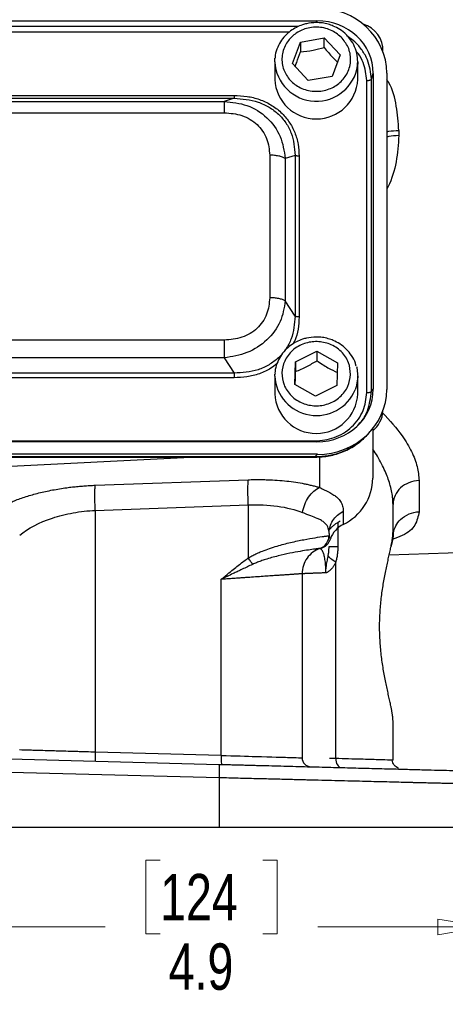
# Model space of a CAD drawing. Header units: inches. Extents: x 0.6 to 16.3, y 0.2 to 11.5.
# Tile 5 of 33: x 5 to 6.3, y 4.1 to 7. Entities that reach past the tile are written whole.
import ezdxf

# ---------------------------------------------------------------- set-up
doc = ezdxf.new("R2010")
doc.units = ezdxf.units.IN
doc.header["$MEASUREMENT"] = 0
doc.styles.add('SLDTEXTSTYLE0', font='TXT', dxfattribs={"width": 0.75})
doc.dimstyles.new('SLDDIMSTYLE1', dxfattribs={"dimtxt": 0.137795, "dimasz": 0.14, "dimexe": 0, "dimexo": 0.0625, "dimgap": 0.034449, "dimtad": 0, "dimdec": 1, "dimlfac": 1.5, "dimrnd": 1e-09, "dimzin": 12, "dimdsep": 46, "dimtxsty": 'SLDTEXTSTYLE0', "dimblk1": 'CLOSED', "dimblk2": 'CLOSED', "dimsah": 1, "dimcen": 0.09, "dimadec": 0, "dimazin": 3, "dimtfac": 1, "dimtdec": 1, "dimtofl": 0, "dimtmove": 0, "dimatfit": 3, "dimldrblk": 'CLOSED', "dimfxl": 0, "dimfrac": 2, "dimtolj": 1, "dimtzin": 12, "dimarcsym": 0})

# ---------------------------------------------------------------- blocks, each defined once
blk = doc.blocks.new('_Closed')
at = {"color": 0, "linetype": 'ByBlock', "lineweight": -2}
for p, q in [((-1, 0.166667), (0, 0)), ((-1, 0.166667), (-1, -0.166667)), ((0, 0), (-1, -0.166667)), ((0, 0), (-1, 0))]:
    blk.add_line(p, q, dxfattribs=at)
blk = doc.blocks.new('_D_11')
at = {"color": 7, "linetype": 'Continuous', "lineweight": 0}
for p, q in [((3.1715, 4.5823), (3.1715, 4.2873)), ((6.4248, 4.5823), (6.4248, 4.2873)), ((5.4597, 4.5252), (5.4177, 4.5252)), ((5.4177, 4.5252), (5.4177, 4.3064)), ((5.7651, 4.5252), (5.8071, 4.5252)), ((5.8071, 4.5252), (5.8071, 4.3064)), ((3.1715, 4.3267), (5.2969, 4.3267)), ((6.4248, 4.3267), (5.9279, 4.3267)), ((5.4177, 4.3064), (5.4597, 4.3064)), ((5.8071, 4.3064), (5.7651, 4.3064))]:
    blk.add_line(p, q, dxfattribs=at)
at = {"color": 7, "linetype": 'Continuous', "lineweight": 18, "xscale": 0.14, "yscale": 0.14, "rotation": 180.0000000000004}
blk.add_blockref('_Closed', (3.1715, 4.3267, 0.4416), dxfattribs=at)
at = {"color": 7, "linetype": 'Continuous', "lineweight": 18, "xscale": 0.14, "yscale": 0.14}
blk.add_blockref('_Closed', (6.4248, 4.3267, 0.4416), dxfattribs=at)
at = {"color": 7, "linetype": 'Continuous', "lineweight": 18, "char_height": 0.1378, "attachment_point": 1, "style": 'SLDTEXTSTYLE0'}
for s, insert in [('124', (5.4597, 4.4841)), ('4.9', (5.4851, 4.2779))]:
    blk.add_mtext(s, dxfattribs=dict(at, insert=insert))

msp = doc.modelspace()

# ---------------------------------------------------------------- linework, layer by layer
at = {"color": 7, "linetype": 'Continuous', "lineweight": 25}
for p, q in [((3.6715, 7.017), (5.9255, 7.017)), ((5.8763, 6.9537), (5.947, 6.9664)), ((5.947, 6.9664), (5.9942, 6.9156)), ((5.947, 6.9377), (5.947, 6.9664)), ((5.8528, 6.8901), (5.8763, 6.9537)), ((5.8763, 6.9537), (5.8763, 6.925)), ((5.8001, 6.8952), (5.8007, 6.9061)), ((5.9942, 6.9156), (5.9706, 6.8521)), ((5.8001, 6.8952), (5.8001, 6.8431)), ((5.8999, 6.8393), (5.8528, 6.8901)), ((6.0468, 6.8431), (6.0468, 6.8952)), ((5.9706, 6.8521), (5.8999, 6.8393)), ((6.0872, 6.8438), (6.0929, 6.8607)), ((6.0872, 5.9172), (6.0872, 6.8438)), ((6.0929, 6.8607), (6.0929, 5.9235)), ((6.1328, 6.8619), (6.1328, 5.9224)), ((6.0734, 5.913), (6.0734, 6.8396)), ((3.9178, 6.7956), (5.6792, 6.7956)), ((3.9178, 6.7868), (5.6792, 6.7868)), ((5.6792, 6.7868), (5.6501, 6.7777)), ((3.9469, 6.7777), (5.6501, 6.7777)), ((3.9469, 6.7441), (5.6501, 6.7441)), ((6.1687, 6.6915), (6.1687, 6.6761)), ((5.7852, 6.618), (5.7852, 6.1949)), ((5.8604, 6.6175), (5.8314, 6.6084)), ((5.8314, 6.6084), (5.8314, 6.1853)), ((5.8604, 6.6175), (5.8604, 6.1402)), ((5.8726, 6.615), (5.8726, 6.1376)), ((5.8604, 6.1402), (5.8314, 6.1853)), ((5.6501, 6.0688), (3.9469, 6.0688)), ((5.8621, 6.0044), (5.9254, 6.0365)), ((5.9254, 6.0365), (5.9868, 6.0014)), ((5.9254, 6.0365), (5.9254, 6.0078)), ((5.6501, 6.0161), (3.9469, 6.0161)), ((5.6501, 6.0161), (5.6792, 5.9709)), ((5.8602, 5.9372), (5.8621, 6.0044)), ((5.8621, 6.0044), (5.8621, 5.9757)), ((5.9868, 6.0014), (5.9849, 5.9342)), ((5.6792, 5.9709), (3.9178, 5.9709)), ((5.8001, 5.9616), (5.8003, 5.9674)), ((5.6792, 5.9571), (3.9178, 5.9571)), ((5.8001, 5.9616), (5.8001, 5.9095)), ((5.9216, 5.9021), (5.8602, 5.9372)), ((5.9849, 5.9342), (5.9216, 5.9021)), ((6.0468, 5.9095), (6.0468, 5.9616)), ((6.0872, 5.9172), (6.0929, 5.9235)), ((6.0764, 5.7889), (6.084, 5.7972)), ((6.0915, 5.806), (6.0915, 5.6589)), ((5.9255, 5.7672), (3.6715, 5.7672)), ((3.6772, 5.7696), (5.9197, 5.7696)), ((5.9267, 5.7299), (3.6703, 5.7299)), ((5.9267, 5.7299), (5.9197, 5.7223)), ((5.9197, 5.7223), (3.6772, 5.7223)), ((3.6772, 5.7213), (5.9197, 5.7213)), ((4.7981, 5.6845), (5.55, 5.7213)), ((5.9197, 5.722), (5.9197, 5.7221)), ((5.2669, 5.638), (5.7214, 5.6544)), ((6.2287, 5.6519), (6.2287, 5.5593)), ((5.2669, 5.5634), (5.7214, 5.5798)), ((5.2669, 5.5634), (5.2669, 4.8457)), ((5.7214, 5.5798), (5.7214, 5.4222)), ((6.0036, 5.5608), (6.0036, 5.5218)), ((6.1515, 5.4993), (6.1515, 5.5807)), ((6.1524, 5.4959), (6.1517, 5.5135)), ((5.9615, 5.495), (5.9615, 5.4884)), ((6.1402, 5.4316), (7.1592, 5.4672)), ((5.9375, 5.4516), (5.9393, 5.4522)), ((5.9416, 5.4533), (5.9469, 5.4576)), ((5.9431, 5.4536), (5.9439, 5.4538)), ((5.9813, 4.8266), (5.9813, 5.4096)), ((5.6414, 4.8359), (5.6414, 5.3588)), ((5.8815, 5.3753), (5.8815, 4.829)), ((6.1515, 4.8219), (6.1515, 4.9374)), ((4.7981, 4.8313), (5.634, 4.8095)), ((5.6414, 4.8359), (5.2669, 4.8457)), ((6.1515, 4.8219), (6.1464, 4.822)), ((5.6351, 4.7695), (4.7981, 4.7914)), ((5.6351, 4.7695), (5.6351, 4.6217)), ((5.6351, 4.6217), (4.7981, 4.6217))]:
    msp.add_line(p, q, dxfattribs=at)
at = {"color": 8, "linetype": 'Continuous', "lineweight": 25}
for p, q in [((5.9236, 7.0115), (5.9255, 7.017)), ((5.8704, 7.0001), (3.7268, 7.0001)), ((5.843, 6.9831), (3.7536, 6.9831)), ((5.9197, 5.7221), (5.9197, 5.7223)), ((5.9335, 5.7227), (5.9335, 5.6313)), ((5.9877, 5.527), (5.9877, 5.4565))]:
    msp.add_line(p, q, dxfattribs=at)
at = {"color": 7, "linetype": 'Continuous', "lineweight": 25, "flags": 128}
for points in [[(6.0468, 6.8952), (6.0467, 6.8906), (6.0463, 6.8845)], [(6.0427, 5.9911), (6.0437, 5.9873), (6.0468, 5.9586)], [(6.0468, 5.9586), (6.0421, 5.9301), (6.0389, 5.9209)]]:
    msp.add_lwpolyline(points, dxfattribs=at)
at = {"color": 7, "linetype": 'Continuous', "lineweight": 25}
for centre, radius, start, end in [((6.0415, 6.9297), 0.08, 357.1518, 74.2048), ((5.9235, 6.849), 0.1235, 182.7187, 357.2813), ((5.9235, 5.9154), 0.1235, 182.7175, 357.2825), ((6.0415, 5.8622), 0.08, 308.6822, 357.3607), ((5.9369, 5.6613), 0.1546, 295.5683, 359.1348), ((6.0371, 5.4534), 0.0762, 116.0622, 160.4478)]:
    msp.add_arc(centre, radius, start, end, dxfattribs=at)
at = {"color": 8, "linetype": 'Continuous', "lineweight": 25}
for centre, radius, start, end in [((5.9237, 6.9019), 0.1238, 183.0912, 351.9155), ((5.9243, 5.9694), 0.1244, 183.5991, 337.0554)]:
    msp.add_arc(centre, radius, start, end, dxfattribs=at)
at = {"color": 7, "linetype": 'Continuous', "lineweight": 25}
for centre, major_axis, start_param, end_param in [((5.9202, 6.8559), (0.2087, 0.0437), 6.091166, 7.631805), ((5.9202, 6.8559), (0.1694, 0.0355), 6.091166, 7.631805), ((5.9202, 5.9283), (0.1694, -0.0355), 4.934566, 6.475204), ((5.9202, 5.9283), (0.2087, -0.0437), 4.934566, 6.475204)]:
    msp.add_ellipse(centre, major_axis=major_axis, ratio=0.927683, start_param=start_param, end_param=end_param, dxfattribs=at)
for points, knots in [([(5.9235, 7.0118), (5.9136, 7.0111), (5.8997, 7.0103), (5.88, 7.0046), (5.864, 6.9979), (5.8465, 6.987), (5.8303, 6.9726), (5.8162, 6.9544), (5.8062, 6.933), (5.801, 6.9164), (5.801, 6.9072), (5.801, 6.9063)], [0, 0, 0, 0, 0.164126, 0.229858, 0.339085, 0.453009, 0.575939, 0.705583, 0.841563, 0.984096, 1, 1, 1, 1]), ([(6.0006, 6.9652), (6.0079, 6.9553), (6.0193, 6.9401), (6.0252, 6.9156), (6.026, 6.896), (6.0223, 6.8767), (6.0124, 6.8535), (5.9919, 6.8291), (5.9632, 6.8136), (5.9372, 6.8078), (5.9161, 6.8072), (5.8954, 6.8106), (5.8706, 6.8198), (5.8445, 6.839), (5.8279, 6.8658), (5.8217, 6.8901), (5.821, 6.9097), (5.8247, 6.929), (5.8346, 6.9522), (5.8551, 6.9766), (5.8838, 6.9921), (5.9098, 6.9979), (5.9308, 6.9985), (5.9515, 6.9951), (5.9766, 6.9861), (5.9911, 6.9734), (6.0006, 6.9652)], [0, 0, 0, 0, 0.059864, 0.09209, 0.125, 0.15791, 0.190136, 0.25, 0.309864, 0.34209, 0.375, 0.40791, 0.440136, 0.5, 0.559864, 0.59209, 0.625, 0.65791, 0.690136, 0.75, 0.809864, 0.84209, 0.875, 0.90791, 0.940136, 1, 1, 1, 1]), ([(6.016, 6.9716), (6.0148, 6.9731), (6.0085, 6.981), (5.9942, 6.9913), (5.9761, 7.0012), (5.9586, 7.0073), (5.9416, 7.011), (5.9295, 7.0115), (5.9235, 7.0118)], [0, 0, 0, 0, 0.057859, 0.295594, 0.503394, 0.656127, 0.827208, 1, 1, 1, 1]), ([(6.046, 6.8843), (6.0464, 6.892), (6.0473, 6.9089), (6.0408, 6.9336), (6.0303, 6.9556), (6.0203, 6.9668), (6.016, 6.9716)], [0, 0, 0, 0, 0.243012, 0.534214, 0.799607, 1, 1, 1, 1]), ([(5.8763, 6.925), (5.889, 6.9262), (5.9126, 6.9285), (5.9361, 6.9348), (5.947, 6.9377)], [0, 0, 0, 0, 0.534747, 1, 1, 1, 1]), ([(5.947, 6.9377), (5.9555, 6.9275), (5.9686, 6.9116), (5.9817, 6.8991), (5.9864, 6.8946)], [0, 0, 0, 0, 0.640717, 1, 1, 1, 1]), ([(5.8607, 6.8816), (5.8623, 6.8855), (5.8675, 6.8985), (5.8727, 6.9141), (5.8763, 6.925)], [0, 0, 0, 0, 0.299335, 1, 1, 1, 1]), ([(5.6792, 6.7956), (5.6922, 6.795), (5.7179, 6.7939), (5.7551, 6.7843), (5.7895, 6.7686), (5.8196, 6.7461), (5.8436, 6.718), (5.8606, 6.6857), (5.8708, 6.6509), (5.872, 6.627), (5.8726, 6.615)], [0, 0, 0, 0, 0.12774, 0.250585, 0.375538, 0.500007, 0.624475, 0.749429, 0.874849, 1, 1, 1, 1]), ([(5.6792, 6.7868), (5.7035, 6.7849), (5.7401, 6.782), (5.7837, 6.7616), (5.8119, 6.7407), (5.8342, 6.7145), (5.8559, 6.674), (5.8586, 6.6401), (5.8604, 6.6175)], [0, 0, 0, 0, 0.251011, 0.37739, 0.5, 0.622613, 0.748989, 1, 1, 1, 1]), ([(5.6501, 6.7777), (5.6732, 6.7752), (5.7199, 6.7702), (5.7798, 6.7323), (5.8211, 6.6757), (5.828, 6.6307), (5.8314, 6.6084)], [0, 0, 0, 0, 0.247517, 0.5, 0.752483, 1, 1, 1, 1]), ([(5.6501, 6.7441), (5.6681, 6.7426), (5.6951, 6.7404), (5.7272, 6.7252), (5.7482, 6.7096), (5.7649, 6.69), (5.7812, 6.66), (5.7836, 6.6348), (5.7852, 6.618)], [0, 0, 0, 0, 0.250062, 0.37621, 0.5, 0.623853, 0.749938, 1, 1, 1, 1]), ([(5.7852, 6.1949), (5.7836, 6.1781), (5.7812, 6.1529), (5.7649, 6.1229), (5.7482, 6.1033), (5.7272, 6.0877), (5.6951, 6.0725), (5.6681, 6.0703), (5.6501, 6.0688)], [0, 0, 0, 0, 0.250062, 0.37621, 0.5, 0.623853, 0.749938, 1, 1, 1, 1]), ([(5.8314, 6.1853), (5.828, 6.1644), (5.8211, 6.1223), (5.7798, 6.067), (5.7199, 6.0278), (5.6732, 6.02), (5.6501, 6.0161)], [0, 0, 0, 0, 0.247517, 0.5, 0.752483, 1, 1, 1, 1]), ([(5.8604, 6.1402), (5.8586, 6.1172), (5.8559, 6.0828), (5.8342, 6.042), (5.8119, 6.0156), (5.7837, 5.9948), (5.7401, 5.9747), (5.7035, 5.9724), (5.6792, 5.9709)], [0, 0, 0, 0, 0.251011, 0.37739, 0.5, 0.622613, 0.748989, 1, 1, 1, 1]), ([(5.9235, 6.0782), (5.9136, 6.0776), (5.8997, 6.0767), (5.88, 6.071), (5.864, 6.0644), (5.8465, 6.0534), (5.8303, 6.039), (5.8163, 6.0208), (5.8061, 5.9994), (5.8007, 5.9811), (5.8009, 5.9702), (5.801, 5.9675)], [0, 0, 0, 0, 0.1593313, 0.2231434, 0.3291802, 0.4397766, 0.5591153, 0.6849727, 0.8169803, 0.9553498, 1, 1, 1, 1]), ([(6.0254, 5.9668), (6.0238, 5.9548), (6.0211, 5.9365), (6.0078, 5.9146), (5.9942, 5.8997), (5.9775, 5.8877), (5.9535, 5.8768), (5.9208, 5.8718), (5.8884, 5.8784), (5.8649, 5.8905), (5.849, 5.9033), (5.8362, 5.9188), (5.8245, 5.9413), (5.8191, 5.9718), (5.8262, 6.0021), (5.8391, 6.0239), (5.8528, 6.0388), (5.8694, 6.0508), (5.8935, 6.0617), (5.9262, 6.0668), (5.9586, 6.0601), (5.982, 6.0481), (5.998, 6.0353), (6.0107, 6.0197), (6.0228, 5.9973), (6.0244, 5.9788), (6.0254, 5.9668)], [0, 0, 0, 0, 0.059864, 0.09209, 0.125, 0.15791, 0.190136, 0.25, 0.309864, 0.34209, 0.375, 0.40791, 0.440136, 0.5, 0.559864, 0.59209, 0.625, 0.65791, 0.690136, 0.75, 0.809864, 0.84209, 0.875, 0.90791, 0.940136, 1, 1, 1, 1]), ([(6.0419, 5.9915), (6.0413, 5.9945), (6.0389, 6.0058), (6.0289, 6.0234), (6.0132, 6.0429), (5.9944, 6.0578), (5.9761, 6.0676), (5.9586, 6.0737), (5.9416, 6.0775), (5.9295, 6.0779), (5.9235, 6.0782)], [0, 0, 0, 0, 0.060372, 0.22389, 0.38512, 0.540275, 0.675894, 0.775574, 0.887228, 1, 1, 1, 1]), ([(5.8621, 5.9757), (5.8734, 5.9804), (5.8945, 5.9892), (5.9156, 6.0019), (5.9254, 6.0078)], [0, 0, 0, 0, 0.534747, 1, 1, 1, 1]), ([(5.9254, 6.0078), (5.9363, 6.0005), (5.9568, 5.9868), (5.9773, 5.9772), (5.9868, 5.9727)], [0, 0, 0, 0, 0.534747, 1, 1, 1, 1]), ([(5.861, 5.9367), (5.8611, 5.9386), (5.8615, 5.9503), (5.8618, 5.9642), (5.8621, 5.9757)], [0, 0, 0, 0, 0.164187, 1, 1, 1, 1]), ([(5.9197, 5.7696), (5.9392, 5.7715), (5.9691, 5.7744), (6.0049, 5.7922), (6.0294, 5.8106), (6.0492, 5.8335), (6.0682, 5.867), (6.0713, 5.8949), (6.0734, 5.913)], [0, 0, 0, 0, 0.2408535, 0.3692785, 0.5, 0.6307215, 0.7591465, 1, 1, 1, 1]), ([(5.9197, 5.7214), (5.9339, 5.7222), (5.9628, 5.7237), (6.0049, 5.737), (6.0445, 5.7581), (6.0658, 5.7787), (6.0765, 5.7891)], [0, 0, 0, 0, 0.2405151, 0.4892686, 0.7432389, 1, 1, 1, 1]), ([(6.0723, 5.7857), (6.07, 5.783), (6.0591, 5.77), (6.0334, 5.7522), (5.9975, 5.7346), (5.9589, 5.724), (5.933, 5.7229), (5.9197, 5.7223)], [0, 0, 0, 0, 0.0646975, 0.3051841, 0.5492574, 0.7696994, 1, 1, 1, 1]), ([(5.7214, 5.5798), (5.7208, 5.5958), (5.7202, 5.6278), (5.7208, 5.6486), (5.7214, 5.6544), (5.7214, 5.6544), (5.7214, 5.6544), (5.7214, 5.6544)], [-0.000061, -0.000061, -0.000061, -0.000061, 0.499917, 0.999917, 0.999917, 0.999917, 0.999978, 0.999978, 0.999978, 0.999978]), ([(5.7214, 5.6544), (5.7242, 5.6545), (5.7298, 5.6547), (5.7381, 5.6548), (5.7464, 5.6549), (5.7546, 5.655), (5.7629, 5.6549), (5.7711, 5.6547), (5.7862, 5.6543), (5.808, 5.6532), (5.8358, 5.6507), (5.8626, 5.6473), (5.8838, 5.6436), (5.8999, 5.6402), (5.9116, 5.6374), (5.9228, 5.6345), (5.93, 5.6324), (5.9335, 5.6313)], [0, 0, 0, 0, 0.035251, 0.070436, 0.10558, 0.140708, 0.175846, 0.211019, 0.246253, 0.371395, 0.496877, 0.622716, 0.749148, 0.811633, 0.874185, 0.936931, 1, 1, 1, 1]), ([(4.9717, 5.5644), (4.9735, 5.5655), (4.977, 5.5677), (4.9826, 5.571), (4.9883, 5.5742), (4.9943, 5.5773), (5.0004, 5.5804), (5.0068, 5.5834), (5.0134, 5.5864), (5.0201, 5.5893), (5.0355, 5.5956), (5.061, 5.6047), (5.099, 5.6154), (5.1395, 5.6243), (5.1735, 5.6298), (5.1991, 5.633), (5.2159, 5.6347), (5.2329, 5.6362), (5.2499, 5.6373), (5.2612, 5.6378), (5.2669, 5.638)], [0, 0, 0, 0, 0.028289, 0.056454, 0.084517, 0.112498, 0.140419, 0.1683, 0.196164, 0.224031, 0.251922, 0.380516, 0.507964, 0.634252, 0.759589, 0.80795, 0.85603, 0.90397, 0.951912, 1, 1, 1, 1]), ([(5.2669, 5.5634), (5.2666, 5.5714), (5.2664, 5.5795), (5.2661, 5.5948), (5.266, 5.6021), (5.266, 5.6153), (5.2661, 5.6212), (5.2664, 5.6311), (5.2666, 5.6351), (5.2669, 5.638)], [0, 0, 0, 0, 0.25, 0.25, 0.5, 0.5, 0.75, 0.75, 1, 1, 1, 1]), ([(5.9335, 5.6313), (5.9351, 5.6305), (5.9383, 5.629), (5.9429, 5.6268), (5.9473, 5.6246), (5.9516, 5.6225), (5.9557, 5.6205), (5.9597, 5.6184), (5.9668, 5.6146), (5.9761, 5.6091), (5.9851, 5.6023), (5.9915, 5.5959), (5.996, 5.5899), (5.9994, 5.5834), (6.0019, 5.5765), (6.0034, 5.569), (6.0036, 5.5635), (6.0036, 5.5608)], [0, 0, 0, 0, 0.032823, 0.065741, 0.098769, 0.131923, 0.165218, 0.198668, 0.232289, 0.354657, 0.477821, 0.5637, 0.649749, 0.736188, 0.823235, 0.911103, 1, 1, 1, 1]), ([(5.0426, 5.4898), (5.0667, 5.5101), (5.1006, 5.5277), (5.1593, 5.547), (5.1801, 5.5522), (5.223, 5.5599), (5.245, 5.5624), (5.2669, 5.5634)], [0, 0, 0, 0, 0.5, 0.5, 0.75, 0.75, 1, 1, 1, 1]), ([(5.7214, 5.5798), (5.7512, 5.5812), (5.7808, 5.5799), (5.8357, 5.5721), (5.861, 5.5655), (5.8826, 5.5567)], [0, 0, 0, 0, 0.5, 0.5, 1, 1, 1, 1]), ([(5.9615, 5.495), (5.9615, 5.5008), (5.9607, 5.5061), (5.9572, 5.5162), (5.9542, 5.5209), (5.9476, 5.5275), (5.9447, 5.5298), (5.9396, 5.533), (5.9378, 5.534), (5.9329, 5.5366), (5.9296, 5.5382), (5.9204, 5.5422), (5.9142, 5.5446), (5.8997, 5.55), (5.8914, 5.5531), (5.8826, 5.5567)], [0, 0, 0, 0, 0.184444, 0.184444, 0.395238, 0.395238, 0.526984, 0.526984, 0.592857, 0.592857, 0.698253, 0.698253, 0.866888, 0.866888, 1.053967, 1.053967, 1.053967, 1.053967]), ([(5.9615, 5.495), (5.9615, 5.5084), (5.9654, 5.5218), (5.9802, 5.5449), (5.991, 5.5545), (6.0036, 5.5608)], [0, 0, 0, 0, 0.5, 0.5, 1, 1, 1, 1]), ([(6.1525, 5.4959), (6.1551, 5.511), (6.1721, 5.5435), (6.2082, 5.5586), (6.2287, 5.5593)], [-0.8986755, -0.8986755, -0.8986755, -0.8986755, -0.5, 0, 0, 0, 0]), ([(5.9942, 5.5311), (5.9926, 5.5303), (5.9896, 5.5287), (5.9851, 5.526), (5.9808, 5.5231), (5.9753, 5.519), (5.9689, 5.5134), (5.9644, 5.5083), (5.9622, 5.5057)], [0, 0, 0, 0, 0.125259, 0.250126, 0.374952, 0.500086, 0.749791, 1, 1, 1, 1]), ([(6.1515, 4.9374), (6.1515, 4.9384), (6.1514, 4.9405), (6.1513, 4.9438), (6.151, 4.9473), (6.1506, 4.951), (6.1501, 4.9549), (6.1494, 4.9591), (6.1487, 4.9634), (6.148, 4.9679), (6.1471, 4.9726), (6.1461, 4.9775), (6.1445, 4.9855), (6.142, 4.9971), (6.1385, 5.0131), (6.1347, 5.0301), (6.1296, 5.0541), (6.1233, 5.0866), (6.1169, 5.1287), (6.1127, 5.1729), (6.1112, 5.2184), (6.1127, 5.2638), (6.1169, 5.3081), (6.1233, 5.3502), (6.1296, 5.3826), (6.1347, 5.4066), (6.1385, 5.4237), (6.142, 5.4396), (6.1448, 5.4527), (6.1469, 5.4634), (6.1485, 5.4719), (6.1498, 5.4798), (6.1507, 5.487), (6.1514, 5.4936), (6.1514, 5.4974), (6.1515, 5.4993)], [0, 0, 0, 0, 0.011466, 0.022909, 0.034336, 0.045757, 0.057178, 0.068608, 0.080055, 0.091528, 0.103034, 0.114581, 0.126178, 0.157527, 0.18889, 0.220215, 0.251431, 0.313763, 0.37595, 0.438309, 0.500023, 0.561727, 0.624097, 0.686283, 0.748616, 0.77983, 0.811157, 0.842518, 0.87387, 0.895084, 0.916155, 0.937132, 0.958065, 0.979004, 1, 1, 1, 1]), ([(6.1524, 5.4959), (6.1524, 5.494), (6.1523, 5.4915), (6.1518, 5.4871), (6.1505, 5.4772), (6.1477, 5.4651), (6.1454, 5.4554)], [0, 0, 0, 0, 0.179974, 0.228469, 0.377544, 1, 1, 1, 1]), ([(5.7214, 5.4222), (5.7232, 5.4232), (5.7268, 5.4254), (5.7324, 5.4284), (5.7382, 5.4314), (5.7443, 5.4344), (5.7505, 5.4372), (5.757, 5.44), (5.7684, 5.4447), (5.7853, 5.4509), (5.8137, 5.4599), (5.849, 5.469), (5.888, 5.477), (5.9225, 5.4828), (5.9414, 5.4856), (5.9505, 5.4869), (5.9541, 5.4874), (5.9571, 5.4878), (5.9593, 5.4881), (5.9609, 5.4883), (5.9613, 5.4884), (5.9614, 5.4884)], [0, 0, 0, 0, 0.015999, 0.032443, 0.049346, 0.066716, 0.084566, 0.102902, 0.121735, 0.181928, 0.245598, 0.365276, 0.496551, 0.633706, 0.784264, 0.81858, 0.85355, 0.889175, 0.925457, 0.962398, 1, 1, 1, 1]), ([(5.9348, 5.4507), (5.9426, 5.4535), (5.9494, 5.4587), (5.9589, 5.4721), (5.9615, 5.4802), (5.9615, 5.4884)], [0, 0, 0, 0, 0.5, 0.5, 1, 1, 1, 1]), ([(5.9416, 5.4529), (5.9424, 5.4532), (5.944, 5.4538), (5.9463, 5.4549), (5.9486, 5.4562), (5.9509, 5.4576), (5.9532, 5.4593), (5.9553, 5.4612), (5.9576, 5.4636), (5.9601, 5.4668), (5.9622, 5.4704), (5.9641, 5.4745), (5.9649, 5.4773), (5.9653, 5.4789)], [0, 0, 0, 0, 0.06495, 0.131082, 0.198958, 0.269097, 0.341972, 0.418011, 0.497606, 0.616246, 0.748535, 0.858429, 1, 1, 1, 1]), ([(5.9614, 5.4884), (5.9614, 5.4884), (5.9614, 5.4884), (5.9615, 5.4884), (5.9615, 5.4884), (5.9615, 5.4884), (5.9615, 5.4884), (5.9615, 5.4884), (5.9615, 5.4884), (5.9615, 5.4884)], [-0.01597476, -0.01597476, -0.01597476, -0.01597476, -0.01030372, -0.01030372, -0.0051918, -0.0051918, -0.00199684, -0.00199684, 0, 0, 0, 0]), ([(5.9615, 5.4884), (5.9615, 5.4878), (5.9615, 5.4865), (5.9619, 5.4848), (5.9624, 5.4831), (5.9632, 5.4816), (5.9641, 5.4802), (5.9649, 5.4793), (5.9653, 5.4789)], [0, 0, 0, 0, 0.179151, 0.353299, 0.522451, 0.686614, 0.845794, 1, 1, 1, 1]), ([(5.9348, 5.4507), (5.9348, 5.4506), (5.9346, 5.4506), (5.9342, 5.4505), (5.9335, 5.4504), (5.9325, 5.4503), (5.9313, 5.4501), (5.9299, 5.4499), (5.9282, 5.4497), (5.9263, 5.4495), (5.9241, 5.4492), (5.9217, 5.4488), (5.9151, 5.4479), (5.9015, 5.446), (5.8763, 5.442), (5.8457, 5.4364), (5.8161, 5.4299), (5.7914, 5.4234), (5.7741, 5.4183), (5.7591, 5.4132), (5.7464, 5.4084), (5.7384, 5.4049), (5.7345, 5.4032)], [0, 0, 0, 0, 0.0223258, 0.0447291, 0.0672076, 0.0897584, 0.1123788, 0.1350659, 0.1578168, 0.1806284, 0.203498, 0.2264226, 0.2493996, 0.3753924, 0.500217, 0.6279983, 0.7523008, 0.8171084, 0.8774734, 0.9217241, 0.9625189, 1, 1, 1, 1]), ([(5.9348, 5.4507), (5.9271, 5.448), (5.9197, 5.4441), (5.9067, 5.4342), (5.9009, 5.4282), (5.8914, 5.4148), (5.8877, 5.4074), (5.8828, 5.3917), (5.8815, 5.3835), (5.8815, 5.3753)], [0, 0, 0, 0, 0.25, 0.25, 0.5, 0.5, 0.75, 0.75, 1, 1, 1, 1]), ([(5.9348, 5.4507), (5.9348, 5.4507), (5.9348, 5.4507), (5.9348, 5.4507), (5.9348, 5.4507), (5.9348, 5.4507), (5.9348, 5.4507), (5.9348, 5.4507), (5.9348, 5.4507), (5.9348, 5.4507)], [-0.01597476, -0.01597476, -0.01597476, -0.01597476, -0.01397791, -0.01397791, -0.01078296, -0.01078296, -0.00567104, -0.00567104, 0, 0, 0, 0]), ([(5.9519, 5.378), (5.9519, 5.3791), (5.9519, 5.3812), (5.9519, 5.3843), (5.9519, 5.3875), (5.9518, 5.3906), (5.9517, 5.3937), (5.9515, 5.3967), (5.9512, 5.4022), (5.9506, 5.4098), (5.949, 5.4212), (5.9465, 5.4325), (5.9432, 5.4409), (5.9399, 5.4461), (5.9374, 5.4487), (5.9359, 5.45), (5.935, 5.4506), (5.9349, 5.4506), (5.9348, 5.4507)], [0, 0, 0, 0, 0.014247, 0.028482, 0.042762, 0.05714, 0.071669, 0.086397, 0.101368, 0.153445, 0.208712, 0.322207, 0.44834, 0.577779, 0.716269, 0.809601, 0.90387, 1, 1, 1, 1]), ([(5.9403, 5.4531), (5.9402, 5.453), (5.9401, 5.453), (5.9411, 5.4532), (5.9413, 5.4532)], [0, 0, 0, 0, 0.7885363, 1, 1, 1, 1]), ([(5.959, 5.4293), (5.9592, 5.4306), (5.9594, 5.4318), (5.9599, 5.435), (5.9601, 5.4369), (5.9607, 5.4418), (5.961, 5.4447), (5.9614, 5.4506), (5.9615, 5.4536), (5.9615, 5.4565)], [0, 0, 0, 0, 0.0228636, 0.0228636, 0.0594453, 0.0594453, 0.1179761, 0.1179761, 0.1829087, 0.1829087, 0.1829087, 0.1829087]), ([(5.9877, 5.4565), (5.9877, 5.4544), (5.9876, 5.4503), (5.9873, 5.4442), (5.9868, 5.4382), (5.9861, 5.4323), (5.9852, 5.4265), (5.9841, 5.4207), (5.9829, 5.4151), (5.9818, 5.4114), (5.9813, 5.4096)], [0, 0, 0, 0, 0.129179, 0.256638, 0.382631, 0.507419, 0.631272, 0.754466, 0.877281, 1, 1, 1, 1]), ([(5.6414, 5.3588), (5.649, 5.3651), (5.6621, 5.376), (5.68, 5.3906), (5.6948, 5.4023), (5.7083, 5.4127), (5.7172, 5.4191), (5.7214, 5.4222)], [0, 0, 0, 0, 0.2906592, 0.5000888, 0.6792014, 0.8458194, 1, 1, 1, 1]), ([(5.9519, 5.378), (5.9519, 5.3806), (5.9519, 5.3818), (5.952, 5.3829), (5.952, 5.3833), (5.952, 5.3846), (5.9521, 5.3852), (5.9522, 5.3869), (5.9522, 5.3878), (5.9525, 5.3903), (5.9526, 5.3916), (5.953, 5.3952), (5.9533, 5.397), (5.9541, 5.4022), (5.9546, 5.405), (5.9561, 5.4134), (5.957, 5.418), (5.9583, 5.4248), (5.9587, 5.4271), (5.959, 5.4293)], [-0.3559992, -0.3559992, -0.3559992, -0.3559992, -0.3550258, -0.3550258, -0.3540523, -0.3540523, -0.3521055, -0.3521055, -0.3482117, -0.3482117, -0.3404242, -0.3404242, -0.3248493, -0.3248493, -0.2936993, -0.2936993, -0.2224995, -0.2224995, -0.1836211, -0.1836211, -0.1836211, -0.1836211]), ([(5.9813, 5.4096), (5.9807, 5.4084), (5.9796, 5.4059), (5.9777, 5.4024), (5.9757, 5.3991), (5.9736, 5.396), (5.9715, 5.3931), (5.9687, 5.3897), (5.9653, 5.3861), (5.9612, 5.3824), (5.9577, 5.3801), (5.9549, 5.3788), (5.9533, 5.3782), (5.9523, 5.3781), (5.9519, 5.378)], [0, 0, 0, 0, 0.080876, 0.160494, 0.239065, 0.316809, 0.393951, 0.470723, 0.600699, 0.725286, 0.859595, 0.914973, 0.962606, 1, 1, 1, 1]), ([(5.7346, 5.4031), (5.7292, 5.4007), (5.7238, 5.3982), (5.7135, 5.3934), (5.7086, 5.391), (5.7005, 5.3872), (5.6975, 5.3858), (5.6924, 5.3834), (5.6905, 5.3824), (5.6846, 5.3796), (5.6807, 5.3778), (5.6705, 5.3729), (5.6643, 5.3698), (5.6525, 5.3641), (5.6469, 5.3614), (5.6414, 5.3588)], [0, 0, 0, 0, 0.0681316, 0.0681316, 0.1459963, 0.1459963, 0.1946617, 0.1946617, 0.2189944, 0.2189944, 0.2579267, 0.2579267, 0.3202185, 0.3202185, 0.3893234, 0.3893234, 0.3893234, 0.3893234]), ([(5.8815, 5.3753), (5.8815, 5.3753), (5.8814, 5.3753), (5.881, 5.3753), (5.8803, 5.3752), (5.8793, 5.3752), (5.8781, 5.3751), (5.8765, 5.375), (5.8747, 5.3748), (5.8725, 5.3747), (5.8701, 5.3745), (5.8674, 5.3743), (5.8644, 5.3741), (5.8611, 5.3739), (5.8575, 5.3736), (5.8536, 5.3734), (5.8494, 5.3731), (5.8449, 5.3728), (5.8401, 5.3724), (5.835, 5.3721), (5.8297, 5.3717), (5.824, 5.3713), (5.8181, 5.3709), (5.8088, 5.3703), (5.7951, 5.3694), (5.7761, 5.368), (5.7546, 5.3666), (5.736, 5.3653), (5.7211, 5.3643), (5.7105, 5.3635), (5.6989, 5.3627), (5.6861, 5.3618), (5.6722, 5.3609), (5.6572, 5.3598), (5.6468, 5.3591), (5.6414, 5.3588)], [0, 0, 0, 0, 0.021599, 0.043304, 0.065114, 0.087029, 0.10905, 0.131177, 0.15341, 0.175749, 0.198194, 0.220745, 0.243403, 0.266167, 0.289038, 0.312015, 0.335099, 0.35829, 0.381588, 0.404993, 0.428505, 0.452124, 0.47585, 0.499685, 0.55998, 0.623309, 0.689673, 0.759071, 0.785966, 0.815369, 0.84728, 0.881699, 0.918625, 0.958059, 1, 1, 1, 1]), ([(5.9519, 5.378), (5.95, 5.3779), (5.9461, 5.3778), (5.9406, 5.3776), (5.9353, 5.3774), (5.9303, 5.3772), (5.9255, 5.377), (5.9209, 5.3768), (5.9166, 5.3767), (5.9126, 5.3765), (5.9088, 5.3764), (5.9052, 5.3762), (5.9019, 5.3761), (5.8988, 5.376), (5.896, 5.3759), (5.8935, 5.3758), (5.8912, 5.3757), (5.8891, 5.3756), (5.8873, 5.3755), (5.8857, 5.3755), (5.8844, 5.3754), (5.8833, 5.3754), (5.8825, 5.3754), (5.8819, 5.3753), (5.8815, 5.3753), (5.8815, 5.3753), (5.8815, 5.3753)], [0, 0, 0, 0, 0.043428, 0.086702, 0.129823, 0.172791, 0.215605, 0.258267, 0.300774, 0.343129, 0.38533, 0.427378, 0.469274, 0.511016, 0.552605, 0.594041, 0.635324, 0.676455, 0.717432, 0.758257, 0.798929, 0.839448, 0.879815, 0.920029, 0.960091, 1, 1, 1, 1]), ([(5.2669, 4.8457), (5.2584, 4.846), (5.2499, 4.8462), (5.2351, 4.8466), (5.2298, 4.8468), (5.2182, 4.8471), (5.2054, 4.8475), (5.1847, 4.8481), (5.1694, 4.8485), (5.1613, 4.8488), (5.1585, 4.8488), (5.1526, 4.849), (5.1367, 4.8495), (5.1123, 4.8502), (5.0896, 4.8508), (5.0803, 4.8511), (5.0756, 4.8512), (5.0612, 4.8517), (5.0514, 4.8519), (5.0424, 4.8522)], [0, 0, 0, 0, 0.25, 0.25, 0.375, 0.375, 0.5, 0.625, 0.6875, 0.6875, 0.71875, 0.71875, 0.75, 0.875, 0.90625, 0.90625, 0.9375, 0.9375, 1, 1, 1, 1]), ([(5.6414, 4.8359), (5.6412, 4.8289), (5.6412, 4.822), (5.6415, 4.8121), (5.6417, 4.8093), (5.6421, 4.8092)], [0, 0, 0, 0, 0.5, 0.5, 1, 1, 1, 1]), ([(5.6414, 4.8359), (5.6805, 4.8348), (5.7177, 4.8337), (5.7923, 4.8315), (5.8246, 4.8306), (5.8607, 4.8296), (5.8707, 4.8293), (5.8797, 4.829), (5.8815, 4.829), (5.8815, 4.829)], [0.038781, 0.038781, 0.038781, 0.038781, 0.20353, 0.20353, 0.529177, 0.529177, 1.050214, 1.050214, 1.628238, 1.628238, 1.628238, 1.628238]), ([(5.634, 4.8095), (5.6343, 4.8095), (5.6346, 4.8084), (5.635, 4.8044), (5.6351, 4.8014), (5.6353, 4.794), (5.6354, 4.7896), (5.6353, 4.7799), (5.6352, 4.7747), (5.6351, 4.7695)], [0, 0, 0, 0, 0.25, 0.25, 0.5, 0.5, 0.75, 0.75, 1, 1, 1, 1]), ([(5.634, 4.8095), (5.6388, 4.8093), (5.6481, 4.8091), (5.6622, 4.8087), (5.6762, 4.8084), (5.6902, 4.808), (5.7042, 4.8076), (5.7181, 4.8073), (5.732, 4.8069), (5.7459, 4.8065), (5.7597, 4.8062), (5.7931, 4.8053), (5.8454, 4.8039), (5.9158, 4.8021), (5.9841, 4.8003), (6.0499, 4.7986), (6.1118, 4.7969), (6.1689, 4.7955), (6.2204, 4.7941), (6.2653, 4.7929), (6.3035, 4.7919), (6.3343, 4.7911), (6.3579, 4.7905), (6.3711, 4.7902), (6.378, 4.79), (6.3815, 4.7899), (6.384, 4.7898), (6.3856, 4.7898), (6.3858, 4.7898), (6.3859, 4.7898)], [0, 0, 0, 0, 0.011734, 0.0234529, 0.0351605, 0.0468604, 0.0585564, 0.0702521, 0.0819513, 0.0936576, 0.1053749, 0.1171067, 0.1789107, 0.2407249, 0.3049207, 0.3691264, 0.4345865, 0.5000557, 0.5655114, 0.6309763, 0.6951599, 0.7593534, 0.82114, 0.8829367, 0.9063739, 0.9297691, 0.953152, 0.9765525, 1, 1, 1, 1]), ([(6.1681, 4.7972), (6.1633, 4.8001), (6.1536, 4.806), (6.1503, 4.8168), (6.1486, 4.8222)], [0, 0, 0, 0, 0.4942048, 1, 1, 1, 1]), ([(6.4248, 4.7498), (6.4248, 4.7498), (6.4247, 4.7498), (6.4243, 4.7498), (6.4236, 4.7498), (6.4227, 4.7498), (6.4214, 4.7499), (6.4199, 4.7499), (6.4181, 4.75), (6.416, 4.75), (6.4137, 4.7501), (6.411, 4.7501), (6.4081, 4.7502), (6.4048, 4.7503), (6.4013, 4.7504), (6.3975, 4.7505), (6.3934, 4.7506), (6.389, 4.7507), (6.3843, 4.7508), (6.3793, 4.7509), (6.3741, 4.7511), (6.3685, 4.7512), (6.3626, 4.7514), (6.3565, 4.7515), (6.35, 4.7517), (6.3433, 4.7518), (6.3362, 4.752), (6.3289, 4.7522), (6.3212, 4.7524), (6.3133, 4.7526), (6.3051, 4.7528), (6.2966, 4.753), (6.2878, 4.7532), (6.2787, 4.7534), (6.2694, 4.7537), (6.2597, 4.7539), (6.2498, 4.7542), (6.2396, 4.7544), (6.2291, 4.7547), (6.2183, 4.7549), (6.2073, 4.7552), (6.1825, 4.7558), (6.1408, 4.7569), (6.078, 4.7584), (6.0074, 4.7602), (5.951, 4.7616), (5.9129, 4.7625), (5.8954, 4.763), (5.877, 4.7634), (5.8575, 4.7639), (5.8369, 4.7644), (5.8153, 4.765), (5.7927, 4.7656), (5.769, 4.7661), (5.7442, 4.7668), (5.7184, 4.7674), (5.6915, 4.7681), (5.6637, 4.7688), (5.6447, 4.7692), (5.6351, 4.7695)], [0, 0, 0, 0, 0.011878, 0.023788, 0.03573, 0.047704, 0.05971, 0.071747, 0.083817, 0.095918, 0.108051, 0.120216, 0.132413, 0.144642, 0.156903, 0.169195, 0.18152, 0.193876, 0.206265, 0.218685, 0.231137, 0.243621, 0.256137, 0.268685, 0.281265, 0.293876, 0.30652, 0.319195, 0.331903, 0.344642, 0.357413, 0.370216, 0.383052, 0.395919, 0.408818, 0.421749, 0.434711, 0.447706, 0.460733, 0.473792, 0.486882, 0.500005, 0.560294, 0.623603, 0.689934, 0.759285, 0.773445, 0.788331, 0.803943, 0.820282, 0.837346, 0.855137, 0.873653, 0.892896, 0.912865, 0.933559, 0.95498, 0.977127, 1, 1, 1, 1]), ([(6.4248, 4.6217), (6.4248, 4.6217), (6.4247, 4.6217), (6.4243, 4.6217), (6.4237, 4.6217), (6.4228, 4.6217), (6.4216, 4.6217), (6.4201, 4.6217), (6.4184, 4.6217), (6.4165, 4.6217), (6.4142, 4.6217), (6.4082, 4.6217), (6.3955, 4.6217), (6.3706, 4.6217), (6.3383, 4.6217), (6.2982, 4.6217), (6.251, 4.6217), (6.197, 4.6217), (6.137, 4.6217), (6.072, 4.6217), (6.0028, 4.6217), (5.931, 4.6217), (5.8571, 4.6217), (5.7974, 4.6217), (5.7526, 4.6217), (5.7235, 4.6217), (5.6941, 4.6217), (5.6647, 4.6217), (5.645, 4.6217), (5.6351, 4.6217)], [0, 0, 0, 0, 0.011732, 0.023449, 0.035154, 0.046852, 0.058546, 0.07024, 0.081937, 0.093642, 0.105357, 0.117087, 0.178882, 0.240687, 0.304877, 0.369077, 0.434534, 0.500002, 0.565459, 0.630928, 0.695117, 0.759317, 0.821112, 0.882918, 0.906359, 0.929758, 0.953145, 0.976549, 1, 1, 1, 1])]:
    msp.add_open_spline(points, degree=3, knots=knots, dxfattribs=at)
at = {"color": 8, "linetype": 'Continuous', "lineweight": 25}
for points, knots in [([(6.0872, 6.8438), (6.0849, 6.8635), (6.0815, 6.8939), (6.0604, 6.93), (6.0408, 6.9535), (6.0245, 6.965), (6.0173, 6.97)], [0, 0, 0, 0, 0.39907, 0.615695, 0.82898, 1, 1, 1, 1]), ([(6.0734, 6.8396), (6.0712, 6.8577), (6.0679, 6.8854), (6.053, 6.9139), (6.0439, 6.9238), (6.0416, 6.9264)], [0, 0, 0, 0, 0.5808822, 0.8906131, 1, 1, 1, 1]), ([(6.1687, 6.6915), (6.167, 6.7155), (6.1636, 6.7638), (6.1501, 6.816), (6.1346, 6.8397), (6.1328, 6.8424)], [0, 0, 0, 0, 0.469843, 0.940347, 1, 1, 1, 1]), ([(6.1328, 6.6873), (6.1348, 6.6879), (6.145, 6.6907), (6.1581, 6.6911), (6.1687, 6.6915)], [0, 0, 0, 0, 0.196962, 1, 1, 1, 1]), ([(6.1687, 6.6761), (6.1669, 6.65), (6.1635, 6.5979), (6.1474, 6.545), (6.1341, 6.5196), (6.1328, 6.5171)], [0, 0, 0, 0, 0.473799, 0.948602, 1, 1, 1, 1]), ([(6.1687, 6.6761), (6.1581, 6.6758), (6.145, 6.6754), (6.1348, 6.6724), (6.1328, 6.6718)], [0, 0, 0, 0, 0.803038, 1, 1, 1, 1]), ([(5.8726, 6.1376), (5.8719, 6.1255), (5.8705, 6.1017), (5.8637, 6.0744), (5.8561, 6.0609), (5.8543, 6.0577)], [0, 0, 0, 0, 0.443205, 0.869424, 1, 1, 1, 1]), ([(5.8066, 5.9986), (5.8008, 5.9939), (5.7853, 5.9815), (5.7548, 5.9684), (5.7176, 5.9587), (5.692, 5.9576), (5.6792, 5.9571)], [0, 0, 0, 0, 0.165549, 0.443208, 0.721903, 1, 1, 1, 1]), ([(6.0467, 5.8159), (6.0511, 5.8207), (6.0631, 5.8335), (6.0812, 5.8669), (6.0848, 5.8974), (6.0872, 5.9172)], [0, 0, 0, 0, 0.172998, 0.463963, 1, 1, 1, 1]), ([(6.1203, 5.8534), (6.1412, 5.8304), (6.1766, 5.7917), (6.2077, 5.738), (6.2255, 5.6931), (6.2276, 5.6656), (6.2287, 5.6519)], [0, 0, 0, 0, 0.329814, 0.557427, 0.779672, 1, 1, 1, 1]), ([(6.1515, 5.5807), (6.1513, 5.5865), (6.151, 5.5983), (6.1482, 5.6171), (6.1438, 5.6363), (6.1378, 5.6557), (6.1302, 5.6753), (6.1206, 5.6963), (6.1088, 5.7179), (6.0991, 5.7346), (6.0928, 5.7434), (6.0915, 5.7453)], [0, 0, 0, 0, 0.11418, 0.233399, 0.357686, 0.473613, 0.58607, 0.710147, 0.845851, 0.967172, 1, 1, 1, 1]), ([(6.2287, 5.5593), (6.2261, 5.5457), (6.221, 5.5188), (6.1913, 5.492), (6.1596, 5.4808), (6.1493, 5.4771)], [0, 0, 0, 0, 0.4066011, 0.8074312, 1, 1, 1, 1]), ([(6.1464, 4.822), (6.145, 4.8221), (6.141, 4.8222), (6.11, 4.823), (6.0576, 4.8245), (6.0072, 4.8259), (5.9813, 4.8266)], [0, 0, 0, 0, 0.152548, 0.436449, 0.710819, 1, 1, 1, 1])]:
    msp.add_open_spline(points, degree=3, knots=knots, dxfattribs=at)
at = {"color": 7, "linetype": 'Continuous', "lineweight": 25}
for points in [[(6.0734, 6.8396), (6.075, 6.8397), (6.0783, 6.8398), (6.0825, 6.8407), (6.0858, 6.8421), (6.0867, 6.8432), (6.0872, 6.8438)], [(5.6792, 6.7956), (5.6792, 6.7945), (5.6792, 6.7923), (5.6792, 6.7896), (5.6792, 6.7876), (5.6792, 6.7871), (5.6792, 6.7868)], [(5.6501, 6.7777), (5.6501, 6.7766), (5.6501, 6.7745), (5.6501, 6.7669), (5.6501, 6.7568), (5.6501, 6.7483), (5.6501, 6.7441)], [(5.8314, 6.6084), (5.8287, 6.6098), (5.8235, 6.6126), (5.8121, 6.6156), (5.7992, 6.6176), (5.7899, 6.6179), (5.7852, 6.618)], [(5.8726, 6.615), (5.8713, 6.6151), (5.8689, 6.6151), (5.8655, 6.6157), (5.8625, 6.6164), (5.8611, 6.6172), (5.8604, 6.6175)], [(5.8314, 6.1853), (5.8287, 6.1867), (5.8235, 6.1895), (5.8121, 6.1925), (5.7992, 6.1945), (5.7899, 6.1948), (5.7852, 6.1949)], [(5.8726, 6.1376), (5.8713, 6.1377), (5.8689, 6.1377), (5.8655, 6.1383), (5.8625, 6.1391), (5.8611, 6.1398), (5.8604, 6.1402)], [(5.6501, 6.0688), (5.6501, 6.0643), (5.6501, 6.0553), (5.6501, 6.0412), (5.6501, 6.0276), (5.6501, 6.0199), (5.6501, 6.0161)], [(5.6792, 5.9709), (5.6792, 5.9699), (5.6792, 5.9679), (5.6792, 5.9643), (5.6792, 5.9606), (5.6792, 5.9583), (5.6792, 5.9571)], [(6.0734, 5.913), (6.075, 5.9131), (6.0783, 5.9132), (6.0825, 5.9142), (6.0858, 5.9155), (6.0867, 5.9166), (6.0872, 5.9172)], [(6.2287, 5.6519), (6.2082, 5.6513), (6.168, 5.6353), (6.1515, 5.5989), (6.1515, 5.5807)], [(5.8826, 5.5567), (5.8853, 5.5732), (5.8983, 5.6063), (5.9216, 5.6264), (5.9335, 5.6313)], [(5.9348, 5.4507), (5.9425, 5.4535), (5.9562, 5.4638), (5.9614, 5.4802), (5.9614, 5.4884)], [(5.9395, 5.4522), (5.9402, 5.4525), (5.9409, 5.4527), (5.9416, 5.4529)], [(5.9615, 5.4565), (5.9615, 5.4565), (5.9662, 5.4565), (5.9795, 5.4565), (5.9877, 5.4565)], [(5.7346, 5.4031), (5.7328, 5.4059), (5.7286, 5.412), (5.7238, 5.4188), (5.7214, 5.4222)], [(5.9813, 5.4096), (5.9755, 5.4131), (5.9656, 5.4201), (5.9603, 5.4265), (5.959, 5.4293)], [(5.2669, 4.8457), (5.2667, 4.8387), (5.2666, 4.8249), (5.2672, 4.8191), (5.2676, 4.8191)], [(5.8815, 4.829), (5.8815, 4.8221), (5.8871, 4.8084), (5.9006, 4.8025), (5.9075, 4.8023)], [(5.9813, 4.8266), (5.9812, 4.8197), (5.9847, 4.8059), (5.9937, 4.8), (5.9982, 4.7999)]]:
    msp.add_open_spline(points, degree=3, dxfattribs=at)
at = {"color": 8, "linetype": 'Continuous', "lineweight": 25}
msp.add_open_spline([(5.9813, 4.8266), (5.9754, 4.8267), (5.9696, 4.8269), (5.9632, 4.827)], degree=3, dxfattribs=at)

# ---------------------------------------------------------------- dimensions: what is measured, and where the dimension line sits
at = {"color": 7, "linetype": 'Continuous', "lineweight": 18}
dim = msp.add_linear_dim(base=(6.4248, 4.3267), p1=(3.1715, 4.6217), p2=(6.4248, 4.6217), dimstyle='SLDDIMSTYLE1', dxfattribs=at)
dim.commit()
dim.dimension.update_dxf_attribs({"geometry": '_D_11', "text_midpoint": (5.6124, 4.3267), "dimtype": 160})

doc.saveas('drawing.dxf')
